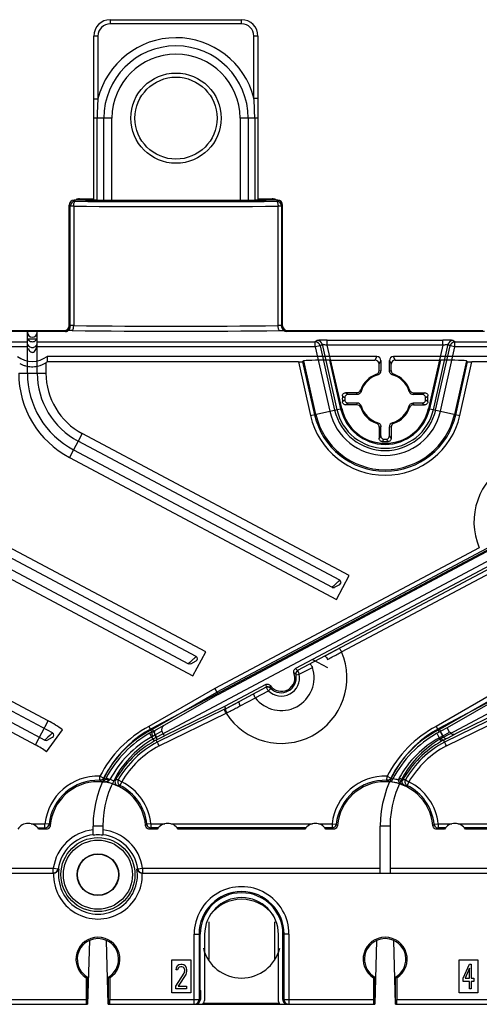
# Model space of a CAD drawing. Header units: millimetres. Extents: x 45 to 367, y 222 to 342.
# Tile 3 of 10: x 161 to 217, y 222 to 342. Entities that reach past the tile are written whole.
import ezdxf

# ---------------------------------------------------------------- set-up
doc = ezdxf.new("R2010")
doc.units = ezdxf.units.MM
doc.header["$LTSCALE"] = 36.957878
doc.layers.get('0').update_dxf_attribs({"linetype": 'CONTINUOUS'})

msp = doc.modelspace()

# ---------------------------------------------------------------- linework, layer by layer
at = {"color": 7}
for p, q in [((172.15, 341.75), (172.15, 341.25)), ((172.15, 341.75), (188.15, 341.75)), ((188.15, 341.25), (172.15, 341.25)), ((188.15, 341.25), (188.15, 341.75)), ((170.15, 319.75), (170.15, 339.75)), ((170.65, 339.75), (170.15, 339.75)), ((170.65, 339.75), (170.65, 332.12)), ((189.65, 332.19), (189.65, 339.75)), ((190.15, 339.75), (189.65, 339.75)), ((190.15, 339.75), (190.15, 319.76)), ((170.15, 332.12), (170.65, 332.12)), ((189.65, 332.19), (190.15, 332.19)), ((172.36, 329.75), (170.15, 329.75)), ((170.54, 319.75), (170.55, 329.75)), ((171.36, 319.75), (171.36, 329.75)), ((172.36, 319.75), (172.36, 329.75)), ((187.96, 329.75), (187.96, 319.75)), ((190.15, 329.75), (187.96, 329.75)), ((188.96, 329.75), (188.96, 319.75)), ((189.75, 329.75), (189.76, 319.75)), ((167.88, 319.62), (167.75, 319.75)), ((170.36, 319.75), (167.75, 319.75)), ((168.25, 319.75), (168.4, 319.91)), ((168.4, 319.91), (169.14, 319.91)), ((169.14, 319.91), (169.72, 319.91)), ((169.17, 319.73), (169.15, 319.75)), ((169.72, 319.91), (170.09, 319.91)), ((174.55, 319.72), (169.77, 319.72)), ((170.54, 319.75), (170.36, 319.75)), ((170.54, 319.75), (189.76, 319.75)), ((190.52, 319.72), (185.75, 319.72)), ((192.55, 319.75), (189.82, 319.75)), ((190.21, 319.91), (190.58, 319.91)), ((190.58, 319.91), (191.16, 319.91)), ((191.12, 319.73), (191.15, 319.75)), ((191.16, 319.91), (191.9, 319.91)), ((191.9, 319.91), (192.05, 319.75)), ((192.55, 319.75), (192.42, 319.62)), ((167.15, 304.45), (167.15, 319.15)), ((167.15, 319.15), (167.28, 319.02)), ((167.28, 304.49), (167.28, 319.02)), ((167.69, 319.02), (167.28, 319.02)), ((167.69, 319.02), (167.69, 304.45)), ((192.6, 304.45), (192.6, 319.02)), ((193.02, 319.02), (192.6, 319.02)), ((193.02, 319.02), (193.15, 319.15)), ((193.02, 319.02), (193.02, 304.49)), ((193.15, 304.45), (193.15, 319.15)), ((162.05, 303.75), (158.55, 303.75)), ((158.75, 303.85), (166.55, 303.85)), ((162.05, 298.68), (162.05, 303.76)), ((163.25, 303.76), (162.05, 303.76)), ((163.25, 298.68), (163.25, 303.76)), ((166.75, 303.75), (163.25, 303.75)), ((166.55, 303.85), (166.75, 303.75)), ((167, 303.86), (167, 303.86)), ((167.05, 303.86), (167, 303.86)), ((167.15, 304.45), (167.28, 304.38)), ((167.28, 304.49), (167.28, 304.38)), ((193.02, 304.38), (193.02, 304.49)), ((193.02, 304.38), (193.15, 304.45)), ((193.55, 303.75), (193.75, 303.85)), ((217.75, 303.75), (193.55, 303.75)), ((193.75, 303.85), (217.55, 303.85)), ((128.25, 302.47), (162.05, 302.47)), ((162.09, 302.87), (163.2, 302.87)), ((163.25, 302.47), (197.14, 302.47)), ((197.38, 302.66), (197.14, 302.47)), ((197.14, 301.87), (197.14, 302.47)), ((198.6, 302.1), (198.6, 302.7)), ((198.6, 302.7), (212.69, 302.7)), ((212.69, 302.1), (212.69, 302.7)), ((214.16, 302.47), (213.91, 302.66)), ((214.16, 301.87), (214.16, 302.47)), ((214.16, 302.47), (248.05, 302.47)), ((162.05, 301.87), (128.25, 301.87)), ((162.57, 301.81), (162.65, 301.81)), ((162.65, 301.81), (162.72, 301.81)), ((197.14, 301.87), (163.25, 301.87)), ((197.72, 302), (197.14, 301.87)), ((197.14, 301.87), (198.91, 294.03)), ((197.72, 302), (197.97, 302.19)), ((197.72, 302), (199.49, 294.16)), ((197.97, 302.19), (199.77, 294.22)), ((200.35, 294.35), (198.6, 302.1)), ((212.69, 302.1), (198.6, 302.1)), ((212.69, 302.1), (210.95, 294.35)), ((211.53, 294.22), (213.33, 302.19)), ((211.8, 294.16), (213.57, 302)), ((212.39, 294.03), (214.16, 301.87)), ((213.33, 302.19), (213.57, 302)), ((214.16, 301.87), (213.57, 302)), ((248.05, 301.87), (214.16, 301.87)), ((164.45, 300.7), (164.45, 300.04)), ((204.63, 300.7), (164.45, 300.7)), ((195.09, 300.04), (164.45, 300.04)), ((195.09, 300.04), (196.56, 293.5)), ((195.74, 300.16), (195.59, 300.05)), ((195.59, 300.05), (197.05, 293.61)), ((197.21, 293.65), (195.74, 300.16)), ((200.23, 294.33), (198.89, 300.26)), ((198.89, 300.26), (204.41, 300.26)), ((204.63, 300.7), (204.41, 300.26)), ((204.91, 299.76), (205.13, 300.2)), ((205.13, 300.2), (205.13, 298.96)), ((206.17, 298.96), (206.17, 300.2)), ((206.17, 300.2), (206.38, 299.76)), ((206.88, 300.26), (206.67, 300.7)), ((246.85, 300.7), (206.67, 300.7)), ((206.88, 300.26), (212.41, 300.26)), ((212.41, 300.26), (211.07, 294.33)), ((215.56, 300.16), (214.09, 293.65)), ((214.25, 293.61), (215.7, 300.05)), ((214.73, 293.5), (216.21, 300.04)), ((215.56, 300.16), (215.7, 300.05)), ((246.85, 300.04), (216.21, 300.04)), ((164.31, 299.94), (164.31, 298.68)), ((204.91, 299), (204.91, 299.76)), ((204.91, 299), (205.13, 298.96)), ((206.17, 298.96), (206.38, 299)), ((206.38, 299), (206.38, 299.76)), ((160.99, 298.68), (162.05, 298.68)), ((162.05, 298.68), (163.25, 298.68)), ((163.25, 298.68), (164.31, 298.68)), ((204.58, 298.53), (204.77, 298.48)), ((206.52, 298.47), (206.72, 298.54)), ((202.72, 296.42), (202.66, 296.62)), ((208.63, 296.62), (208.58, 296.42)), ((201.12, 296.07), (200.83, 296.29)), ((202.19, 296.29), (200.83, 296.29)), ((202.24, 296.07), (201.12, 296.07)), ((202.24, 296.08), (202.19, 296.28)), ((209.1, 296.29), (209.06, 296.07)), ((210.18, 296.07), (209.06, 296.07)), ((209.1, 296.29), (210.46, 296.29)), ((210.46, 296.29), (210.18, 296.07)), ((196.56, 293.5), (198.91, 294.03)), ((198.91, 294.03), (200.35, 294.35)), ((200.83, 294.81), (201.12, 295.03)), ((202.19, 294.81), (200.83, 294.81)), ((202.24, 295.03), (201.12, 295.03)), ((202.19, 294.81), (202.24, 295.03)), ((202.67, 294.48), (202.72, 294.67)), ((208.57, 294.68), (208.64, 294.48)), ((210.18, 295.03), (209.06, 295.03)), ((209.06, 295.02), (209.1, 294.82)), ((209.1, 294.81), (210.46, 294.81)), ((210.18, 295.03), (210.46, 294.81)), ((210.95, 294.35), (212.39, 294.03)), ((212.39, 294.03), (214.73, 293.5)), ((204.77, 292.62), (204.58, 292.56)), ((204.91, 292.1), (204.91, 290.74)), ((205.12, 292.14), (204.92, 292.1)), ((205.13, 291.02), (205.13, 292.14)), ((206.17, 291.02), (206.17, 292.14)), ((206.38, 292.1), (206.17, 292.14)), ((206.38, 292.1), (206.38, 290.74)), ((206.72, 292.57), (206.52, 292.62)), ((164.58, 256.31), (98.73, 291.32)), ((183.78, 264.71), (133.73, 291.32)), ((168.73, 291.32), (168.23, 290.38)), ((201.28, 274.02), (168.73, 291.32)), ((205.13, 291.02), (204.91, 290.74)), ((206.38, 290.74), (206.17, 291.02)), ((97.67, 289.32), (164.19, 253.96)), ((165.11, 254.83), (98.23, 290.38)), ((132.67, 289.32), (181.69, 263.26)), ((182.61, 264.13), (133.23, 290.38)), ((167.67, 289.32), (167.17, 288.39)), ((168.23, 290.38), (167.67, 289.32)), ((167.67, 289.32), (199.19, 272.57)), ((200.11, 273.44), (168.23, 290.38)), ((243.06, 290.38), (177.21, 255.37)), ((177.77, 254.31), (243.62, 289.32)), ((278.06, 290.38), (212.21, 255.37)), ((212.77, 254.31), (278.62, 289.32)), ((97.17, 288.39), (163.02, 253.37)), ((132.17, 288.39), (182.22, 261.78)), ((167.17, 288.39), (199.72, 271.08)), ((235.37, 284.27), (194.72, 262.66)), ((235.52, 283.99), (194.97, 262.42)), ((200.34, 264.71), (235.77, 283.55)), ((222.49, 279.68), (185.13, 259.81)), ((185.29, 259.52), (222.74, 279.44)), ((217.12, 277.39), (184.89, 260.25)), ((199.72, 271.08), (201.28, 274.02)), ((199.47, 272.57), (200.11, 272.91)), ((199.77, 273.12), (199.56, 272.92)), ((182.22, 261.78), (183.78, 264.71)), ((200.05, 265.13), (198.29, 264.18)), ((181.97, 263.26), (182.61, 263.6)), ((182.27, 263.81), (182.06, 263.61)), ((195.18, 261.97), (196.79, 262.81)), ((196.79, 263.79), (198.64, 262.81)), ((194.97, 262.42), (194.72, 262.66)), ((194.77, 261.97), (194.77, 261.97)), ((194.79, 261.89), (195.18, 261.97)), ((194.97, 262.42), (194.88, 262.35)), ((191.1, 260.73), (186.07, 258.06)), ((191.1, 260.73), (191.16, 260.39)), ((191.25, 260.43), (191.16, 260.39)), ((184.89, 260.25), (176.86, 255.61)), ((177.1, 255.18), (185.13, 259.81)), ((185.29, 259.52), (178.69, 255.72)), ((184.89, 260.25), (185.13, 259.81)), ((185.13, 259.81), (185.29, 259.52)), ((191.16, 260.39), (186.22, 257.77)), ((189.82, 259.1), (191.42, 259.96)), ((191.7, 260.25), (191.42, 259.96)), ((191.64, 260.31), (191.64, 260.31)), ((219.89, 260.25), (211.86, 255.61)), ((212.1, 255.18), (220.13, 259.81)), ((220.29, 259.52), (213.22, 255.45)), ((186.07, 258.06), (178.74, 254.48)), ((186.07, 258.06), (186.22, 257.77)), ((187.84, 258.63), (186.22, 257.77)), ((187.98, 258.11), (189.83, 259.1)), ((221.07, 258.06), (214.22, 254.71)), ((186.09, 257.71), (177.88, 253.7)), ((178.11, 253.26), (186.26, 257.23)), ((186.22, 257.77), (186.09, 257.71)), ((221.09, 257.71), (212.88, 253.7)), ((213.11, 253.26), (221.26, 257.23)), ((163.02, 253.37), (164.58, 256.31)), ((176.86, 255.61), (177.1, 255.18)), ((178.69, 255.72), (177.73, 255.21)), ((211.86, 255.61), (212.1, 255.18)), ((164.38, 252.52), (166.34, 255.21)), ((164.77, 254.51), (164.56, 254.31)), ((176.95, 254.78), (177.19, 254.34)), ((177.23, 254.93), (177.1, 255.18)), ((177.21, 255.37), (177.77, 254.31)), ((178.45, 255.02), (177.58, 254.57)), ((177.58, 254.57), (177.87, 254.02)), ((177.87, 254.02), (178.74, 254.48)), ((178.74, 254.48), (178.45, 255.02)), ((211.96, 254.78), (212.25, 254.24)), ((212.23, 254.92), (212.1, 255.18)), ((212.21, 255.37), (212.77, 254.31)), ((213.22, 255.45), (212.36, 254.99)), ((212.36, 254.99), (212.65, 254.44)), ((212.65, 254.44), (213.51, 254.9)), ((213.51, 254.9), (213.22, 255.45)), ((213.26, 254.2), (214.22, 254.71)), ((164.47, 253.96), (165.11, 254.3)), ((177.19, 254.34), (177.48, 253.81)), ((177.88, 253.7), (177.75, 253.95)), ((212.5, 253.8), (212.25, 254.24)), ((212.88, 253.7), (212.75, 253.95)), ((170.86, 249.04), (170.88, 249.54)), ((171.33, 249.31), (170.88, 249.54)), ((171.66, 249.36), (172.1, 249.13)), ((173.12, 249.11), (172.78, 249.1)), ((173.12, 249.11), (173.55, 248.86)), ((173.55, 248.86), (173.32, 248.41)), ((205.86, 249.04), (205.88, 249.54)), ((205.88, 249.54), (206.33, 249.31)), ((207.74, 248.97), (207.26, 249.09)), ((207.36, 249.35), (207.79, 249.1)), ((208.12, 249.11), (207.79, 249.1)), ((208.01, 248.4), (208.32, 248.41)), ((208.12, 249.11), (208.55, 248.86)), ((208.55, 248.86), (208.32, 248.41)), ((162.52, 243.75), (164.19, 243.75)), ((164.19, 243.25), (164.19, 243.75)), ((164.69, 243.7), (164.19, 243.75)), ((164.84, 243.55), (164.69, 243.7)), ((177.11, 243.75), (176.61, 243.7)), ((177.11, 243.75), (178.78, 243.75)), ((177.11, 243.75), (177.11, 243.25)), ((179.52, 243.75), (196.78, 243.75)), ((197.52, 243.75), (199.19, 243.75)), ((199.19, 243.75), (199.69, 243.7)), ((199.19, 243.75), (199.19, 243.25)), ((199.84, 243.55), (199.69, 243.7)), ((211.61, 243.7), (212.11, 243.75)), ((212.11, 243.75), (213.78, 243.75)), ((212.11, 243.75), (212.11, 243.25)), ((214.52, 243.75), (231.78, 243.75)), ((163.31, 243.25), (164.19, 243.25)), ((164.34, 243.09), (163.42, 243.09)), ((164.19, 243.25), (164.34, 243.09)), ((170.05, 242.42), (170.05, 243.45)), ((171.25, 243.45), (170.05, 243.45)), ((171.25, 243.45), (171.25, 242.42)), ((176.96, 243.09), (177.11, 243.25)), ((177.87, 243.09), (176.96, 243.09)), ((177.99, 243.25), (177.11, 243.25)), ((195.99, 243.25), (180.31, 243.25)), ((195.87, 243.09), (180.42, 243.09)), ((199.19, 243.25), (198.31, 243.25)), ((199.34, 243.09), (198.42, 243.09)), ((199.19, 243.25), (199.34, 243.09)), ((206.25, 243.45), (205.05, 243.45)), ((205.05, 237.76), (205.05, 243.45)), ((206.25, 243.45), (206.25, 237.76)), ((211.96, 243.09), (212.11, 243.25)), ((212.87, 243.09), (211.96, 243.09)), ((212.99, 243.25), (212.11, 243.25)), ((230.99, 243.25), (215.31, 243.25)), ((230.87, 243.09), (215.42, 243.09)), ((141.1, 238.35), (165.21, 238.35)), ((141.71, 237.75), (165.27, 237.75)), ((165.21, 238.35), (165.8, 238.26)), ((165.21, 237.75), (165.21, 238.35)), ((165.89, 238.26), (165.8, 238.26)), ((175.49, 238.26), (175.41, 238.26)), ((175.49, 238.26), (176.09, 238.35)), ((176.02, 237.75), (235.27, 237.75)), ((176.09, 238.35), (205.05, 238.35)), ((176.09, 238.35), (176.09, 237.75)), ((206.25, 238.35), (235.21, 238.35)), ((184.15, 231.79), (184.15, 227.19)), ((192.15, 231.79), (192.15, 227.19)), ((169.6, 229.54), (169.39, 221.75)), ((171.91, 221.75), (171.69, 229.54)), ((182.37, 230.3), (183.11, 230.3)), ((182.37, 221.75), (182.37, 230.3)), ((182.97, 230.3), (182.97, 222.35)), ((183.11, 223.49), (183.11, 230.3)), ((183.65, 230.25), (183.65, 222.23)), ((192.65, 222.1), (192.65, 230.25)), ((193.93, 230.3), (193.19, 230.3)), ((193.19, 223.49), (193.19, 230.3)), ((193.33, 222.35), (193.33, 230.3)), ((193.93, 230.3), (193.93, 221.75)), ((204.6, 229.54), (204.39, 221.75)), ((206.91, 221.75), (206.69, 229.54)), ((179.65, 227.15), (181.95, 227.15)), ((179.65, 223.15), (179.65, 227.15)), ((181.95, 227.15), (181.95, 223.15)), ((214.65, 227.15), (216.95, 227.15)), ((214.65, 223.15), (214.65, 227.15)), ((216.95, 227.15), (216.95, 223.15)), ((180.18, 225.95), (180.22, 226.2)), ((180.36, 225.95), (180.18, 225.95)), ((180.22, 226.2), (180.36, 226.46)), ((180.36, 226.46), (180.51, 226.59)), ((180.44, 226.14), (180.36, 225.95)), ((180.54, 226.27), (180.44, 226.14)), ((180.51, 226.59), (180.76, 226.65)), ((180.73, 226.33), (180.54, 226.27)), ((180.87, 226.33), (180.73, 226.33)), ((180.76, 226.65), (180.91, 226.65)), ((181.05, 226.27), (180.87, 226.33)), ((180.91, 226.65), (181.12, 226.59)), ((181.16, 226.14), (181.05, 226.27)), ((181.12, 226.59), (181.27, 226.46)), ((181.23, 225.95), (181.16, 226.14)), ((181.16, 225.56), (181.23, 225.82)), ((181.23, 225.82), (181.23, 225.95)), ((181.27, 226.46), (181.41, 226.2)), ((181.41, 226.2), (181.45, 225.95)), ((181.45, 225.82), (181.41, 225.56)), ((181.45, 225.95), (181.45, 225.82)), ((215.15, 224.93), (215.93, 226.65)), ((215.93, 226.14), (215.38, 224.93)), ((215.93, 226.65), (216.12, 226.65)), ((215.93, 224.93), (215.93, 226.14)), ((216.12, 226.65), (216.12, 224.93)), ((169.21, 224.98), (169.21, 222.35)), ((169.38, 225.07), (169.38, 221.75)), ((171.92, 221.75), (171.92, 225.07)), ((172.08, 224.98), (172.08, 222.35)), ((180.15, 223.97), (181.16, 225.56)), ((181.34, 225.37), (180.44, 223.97)), ((181.41, 225.56), (181.34, 225.37)), ((204.21, 224.98), (204.21, 222.35)), ((204.38, 225.07), (204.38, 221.75)), ((206.92, 221.75), (206.92, 225.07)), ((207.08, 224.98), (207.08, 222.35)), ((215.15, 224.54), (215.15, 224.93)), ((215.93, 224.54), (215.15, 224.54)), ((215.38, 224.93), (215.93, 224.93)), ((215.93, 223.65), (215.93, 224.54)), ((216.12, 224.93), (216.45, 224.93)), ((216.45, 224.54), (216.12, 224.54)), ((216.12, 224.54), (216.12, 223.65)), ((216.45, 224.93), (216.45, 224.54)), ((180.15, 223.65), (180.15, 223.97)), ((181.45, 223.65), (180.15, 223.65)), ((180.44, 223.97), (181.45, 223.97)), ((181.45, 223.97), (181.45, 223.65)), ((183.11, 223.49), (183.13, 223.45)), ((183.13, 223.45), (183.13, 222.35)), ((193.19, 223.49), (193.17, 223.45)), ((193.17, 222.35), (193.17, 223.45)), ((216.12, 223.65), (215.93, 223.65)), ((158.17, 222.35), (169.21, 222.35)), ((172.08, 222.35), (183.13, 222.35)), ((181.95, 223.15), (179.65, 223.15)), ((193.17, 222.35), (204.21, 222.35)), ((207.08, 222.35), (218.13, 222.35)), ((216.95, 223.15), (214.65, 223.15)), ((158.25, 221.75), (169.39, 221.75)), ((171.91, 221.75), (204.39, 221.75)), ((192.77, 221.85), (183.45, 221.85)), ((184.15, 221.85), (184.15, 221.75)), ((192.15, 221.85), (192.15, 221.75)), ((206.91, 221.75), (239.39, 221.75))]:
    msp.add_line(p, q, dxfattribs=at)
for points in [[(171.55, 249.16), (171.46, 249.02), (171.32, 248.93), (171.08, 248.88)], [(171.65, 249.34), (171.6, 249.25), (171.56, 249.16)], [(208.02, 248.4), (207.8, 248.59), (207.74, 248.77), (207.74, 248.94)]]:
    msp.add_lwpolyline(points, dxfattribs=at)
for centre, radius in [((180.16, 329.75), 5.5), ((180.16, 329.75), 5), ((170.65, 237.55), 4.51), ((170.65, 237.55), 4.21), ((170.65, 237.55), 2.54), ((170.65, 237.55), 2.5)]:
    msp.add_circle(centre, radius, dxfattribs=at)
for centre, radius, start, end in [((172.15, 339.75), 2, 90, 180), ((172.15, 339.75), 1.5, 90, 180), ((188.15, 339.75), 2, 0, 90), ((188.15, 339.75), 1.5, 0, 90), ((180.16, 329.75), 9.8, 14.4274, 166.0037), ((180.16, 329.75), 8.8, 0, 180), ((180.16, 329.75), 7.8, 360, 180), ((200.36, 329.72), 29.81, 175.3765, 179.9373), ((159.92, 329.72), 29.83, 0.0685, 4.7633), ((167.88, 319.02), 0.6, 90.0036, 179.9964), ((180.15, 2506.6), 2187.02, 269.67855, 270.32145), ((191.9, 318.92), 0.984, 50.5146, 65.7753), ((192.42, 319.02), 0.6, 0.0034, 89.9966), ((180.15, 2573.17), 2254.19, 269.68338, 270.31662), ((162.65, 303.65), 0.6, 180, 360), ((180.15, 1430.5), 1126.71, 269.35704, 270.64296), ((180.15, 1398.65), 1094.26, 269.34774, 270.65226), ((197.14, 301.87), 0.6, 12.7621, 89.8925), ((197.38, 302.06), 0.601, 12.7739, 89.8801), ((213.91, 302.06), 0.601, 90.1199, 167.2261), ((214.16, 301.87), 0.6, 90.1075, 167.238), ((162.65, 302.44), 0.637, 276.5691, 286.2074), ((204.41, 299), 0.5, 289.6967, 359.998), ((204.63, 298.96), 0.5, 286.6339, 359.9965), ((172.65, 298.68), 11.66, 180, 242), ((172.65, 298.68), 10.6, 180, 242), ((172.65, 298.68), 9.4, 180, 242), ((172.65, 298.68), 8.34, 180, 242), ((205.65, 295.55), 3.17, 109.6997, 160.2998), ((205.65, 295.55), 3.06, 106.6391, 163.3618), ((205.65, 295.55), 3.06, 16.6391, 73.3618), ((205.65, 295.55), 3.17, 19.6997, 70.2998), ((209.06, 296.57), 0.5, 196.634, 269.9965), ((209.1, 296.79), 0.5, 199.6967, 269.998), ((205.65, 295.55), 5.22, 175.9992, 184.0008), ((205.65, 295.55), 4.93, 178.4912, 181.5088), ((205.65, 295.55), 4.93, 358.4911, 1.5088), ((205.65, 295.55), 5.22, 355.9992, 4.0008), ((205.65, 295.55), 6.91, 192.7076, 347.2924), ((205.65, 295.55), 6.31, 192.709, 347.291), ((205.65, 295.55), 6.03, 192.709, 347.291), ((205.65, 295.55), 5.56, 192.7084, 347.2916), ((205.65, 295.55), 5.43, 192.7075, 347.2925), ((202.19, 294.31), 0.5, 19.6967, 89.998), ((202.24, 294.53), 0.5, 16.6339, 89.9965), ((205.65, 295.55), 3.17, 199.6997, 250.2998), ((205.65, 295.55), 3.06, 196.6391, 253.3618), ((205.65, 295.55), 3.06, 286.6391, 343.3618), ((205.65, 295.55), 3.17, 289.6997, 340.2998), ((205.65, 295.55), 9.32, 192.7082, 347.2918), ((205.65, 295.55), 8.82, 192.709, 347.291), ((205.65, 295.55), 8.65, 192.709, 347.291), ((206.67, 292.14), 0.5, 106.634, 179.9965), ((206.88, 292.1), 0.5, 109.6967, 179.998), ((205.65, 295.55), 4.93, 268.4911, 271.5088), ((205.65, 295.55), 5.22, 265.9992, 274.0008), ((224.47, 280.55), 8, 32.7287, 203.2717), ((199.33, 272.83), 0.3, 242, 298), ((199.97, 273.17), 0.3, 298, 62), ((182.47, 263.87), 0.3, 298, 62), ((192.99, 261.55), 8, 212.6916, 23.2717), ((181.83, 263.53), 0.3, 242, 298), ((192.99, 261.55), 4, 217.6895, 18.3105), ((192.99, 261.55), 2.23, 225.2567, 10.7433), ((192.99, 261.55), 1.66, 214.4577, 21.5419), ((192.99, 261.55), 1.83, 225.2566, 10.7434), ((193.18, 260.25), 2.34, 47.3017, 54.6137), ((195.16, 262.07), 0.4, 117.9957, 193.4103), ((191.34, 260.04), 0.4, 42.5906, 118.0053), ((193.96, 260.66), 2.34, 181.3899, 188.6925), ((157.75, 243.45), 14.56, 53.8428, 62), ((183.55, 243.05), 14.23, 118.0349, 152.8669), ((218.55, 243.05), 14.23, 118.0349, 152.8669), ((164.97, 254.56), 0.3, 298, 62), ((183.55, 243.45), 13.5, 118, 180), ((183.55, 243.05), 13.73, 118, 152.8666), ((183.55, 243.05), 13.46, 119.3569, 152.0259), ((182.22, 245.41), 10.75, 117.6683, 119.3677), ((178.53, 252.1), 2.61, 117.2671, 120.7239), ((218.55, 243.45), 13.5, 118, 180), ((218.55, 243.05), 13.73, 118, 152.8666), ((218.55, 243.05), 13.45, 119.3073, 152.6592), ((216.1, 247.43), 8.43, 117.2698, 119.3555), ((157.75, 243.45), 11.24, 53.8428, 62), ((164.33, 254.22), 0.3, 242, 298), ((183.55, 243.45), 12.3, 118, 180), ((183.55, 243.05), 12.96, 119.3569, 152.026), ((183.55, 243.05), 12.35, 119.4237, 150.6405), ((183.55, 243.05), 12.07, 118, 149.8332), ((183.55, 243.05), 11.57, 118.0421, 149.8335), ((189.84, 231.88), 25.17, 118.7036, 119.4021), ((218.55, 243.45), 12.3, 118, 180), ((218.55, 243.05), 12.84, 119.3692, 150.6148), ((218.55, 243.05), 12.34, 119.3692, 150.6157), ((218.55, 243.05), 12.07, 118, 149.8332), ((218.55, 243.05), 11.57, 118.0421, 149.8335), ((214.35, 250.72), 4.1, 118.5497, 120.7556), ((220.73, 239.17), 16.8, 118.355, 119.3611), ((170.65, 243.05), 6.5, 87.9469, 173.7799), ((170.65, 243.05), 6, 87.9466, 173.7799), ((170.65, 243.05), 5.83, 4.9151, 175.0849), ((170.65, 243.05), 5.85, 66.187, 85.6849), ((181.29, 244.25), 10.9, 152.024, 153.204), ((175.57, 245.82), 4.79, 136.3196, 137.6031), ((170.65, 243.05), 6.25, 70.5701, 76.535), ((173.22, 248.86), 0.5, 150.6403, 170.275), ((173.51, 239.89), 8.52, 91.2272, 93.3461), ((173.55, 248.86), 0.5, 149.844, 239.8137), ((170.65, 243.05), 6, 6.2201, 63.4819), ((170.65, 243.05), 6.5, 6.2202, 63.482), ((205.65, 243.05), 6.5, 87.947, 173.7798), ((205.65, 243.05), 6, 87.9466, 173.7799), ((205.65, 243.05), 5.83, 4.9151, 175.0849), ((189.08, 226.35), 28.22, 52.9517, 53.5214), ((205.65, 243.05), 5.85, 66.187, 85.6849), ((142.6, 150.77), 117.36, 56.9736, 57.1083), ((214.38, 245.2), 8.76, 152.6588, 153.1603), ((205.65, 243.05), 6.25, 75.0847, 81.2345), ((208.23, 248.86), 1, 150.6134, 166.7204), ((208.23, 248.86), 0.502, 150.6406, 166.6848), ((208.55, 248.86), 0.5, 149.849, 243.4673), ((205.65, 243.05), 6, 6.2201, 63.4819), ((205.65, 243.05), 6.5, 6.2202, 63.482), ((162.15, 242.3), 1.5, 31.9047, 148.0953), ((164.19, 243.75), 0.5, 270.1393, 353.9326), ((177.11, 243.75), 0.5, 186.0563, 269.8607), ((179.15, 242.3), 1.5, 31.9047, 148.0953), ((197.15, 242.3), 1.5, 31.9047, 148.0953), ((199.19, 243.75), 0.5, 270.1393, 353.9326), ((214.15, 242.3), 1.5, 31.9047, 148.0953), ((170.65, 237.55), 5.5, 96.2647, 171.634), ((170.65, 237.55), 4.9, 96.9735, 171.634), ((170.65, 237.55), 4.9, 8.366, 83.0265), ((170.65, 237.55), 5.5, 8.366, 83.7353), ((165.21, 238.35), 0.6, 269.9533, 351.6317), ((170.65, 237.55), 5.41, 177.8818, 2.1182), ((170.65, 237.55), 4.81, 171.4981, 8.5019), ((176.02, 238.38), 0.621, 190.6401, 206.1334), ((176.03, 238.38), 0.634, 206.2085, 245.7024), ((176.09, 238.35), 0.6, 188.3684, 270.0467), ((188.15, 230.3), 5.78, 0, 180.0024), ((188.15, 230.3), 5.18, 0, 180), ((188.15, 230.3), 5.04, 0, 180), ((188.15, 230.25), 4.5, 0, 180), ((188.15, 229.75), 4.8, 36.9707, 143.0305), ((170.65, 227.25), 2.68, 302.2863, 237.7137), ((170.65, 227.25), 2.52, 114.5463, 239.7647), ((170.65, 227.25), 2.5, 65.2532, 114.7468), ((170.65, 227.25), 2.52, 300.2353, 65.4537), ((205.65, 227.25), 2.68, 302.2863, 237.7137), ((205.65, 227.25), 2.52, 114.5463, 239.7647), ((205.65, 227.25), 2.5, 65.2532, 114.7468), ((205.65, 227.25), 2.52, 300.2353, 65.4537), ((188.15, 229.75), 4.8, 194.0161, 345.9844), ((164.1, 234.27), 10.6, 298.8487, 299.8742), ((177.2, 234.27), 10.6, 240.1258, 241.1513), ((199.1, 234.27), 10.6, 298.8487, 299.8742), ((212.2, 234.27), 10.6, 240.1258, 241.1513), ((182.37, 222.35), 0.6, 269.9833, 0.0189), ((183.16, 222.23), 0.484, 270, 360), ((193, 222.1), 0.354, 180, 270), ((193.93, 222.35), 0.6, 179.9811, 270.0167)]:
    msp.add_arc(centre, radius, start, end, dxfattribs=at)
for centre, major_axis, ratio, start_param, end_param in [((167.75, 319.15), (-0.424, 0.424), 0.999695, 5.497939, 7.068431), ((169.77, 319.73), (0.6, 0), 0.017455, -3.124139, -1.570796), ((174.55, 319.71), (0.6, 0), 0.017455, 0, 1.570796), ((175.75, 319.7), (0.6, 0), 0.017455, 3.141593, 4.579869), ((180.15, 320.27), (33.9, 0), 0.017455, -1.703316, -1.438277), ((184.55, 319.7), (0.6, 0), 0.017455, -1.438277, 0), ((185.75, 319.71), (0.6, 0), 0.017455, 1.570796, 3.141593), ((190.52, 319.73), (0.6, 0), 0.017455, -1.570796, -0.017453), ((192.55, 319.15), (-0.424, -0.424), 0.999695, 8.639532, 10.210024), ((166.55, 304.45), (0.537, -0.268), 0.99981, -1.107103, 0.463541), ((193.75, 304.45), (0.537, 0.268), 0.99981, 2.678052, 4.248696), ((162.65, 303.1), (0, 3), 0.999391, 2.497246, 3.785939), ((162.65, 302.44), (0, 3), 0.999391, -2.554702, -2.497246), ((195.08, 300.05), (0.513, 0), 0.034063, -1.563105, -0.044669), ((198.91, 300.15), (3.18, 0), 0.034063, 1.578488, 3.096924), ((204.41, 299.76), (-0.224, -0.448), 0.999239, 2.034627, 3.604814), ((204.63, 300.2), (0.224, 0.448), 0.999239, -1.106966, 0.463221), ((206.67, 300.2), (-0.224, 0.448), 0.999239, -0.463221, 1.106966), ((206.88, 299.76), (-0.224, 0.448), 0.999239, -0.463221, 1.106966), ((212.38, 300.15), (3.18, 0), 0.034063, 0.044669, 1.563105), ((216.21, 300.05), (0.513, 0), 0.034063, -3.096924, -1.578488), ((178.94, 255.29), (0.495, 0.263), 0.891602, 1.609325, 3.141593), ((211.97, 254.76), (0.433, 0.25), 0.017434, 0.469326, 0.909452), ((214.01, 255.17), (-0.495, -0.263), 0.891602, 0, 1.532268), ((177.47, 253.83), (0.45, 0.22), 0.017434, -0.909452, -0.469326), ((169.22, 222.35), (0, 0.6), 0.008727, -4.712389, -3.141593), ((172.08, 222.35), (0, 0.6), 0.008727, -3.141593, -1.570796), ((182.53, 222.35), (0.6, 0), 0.999962, -1.570796, 0), ((193.77, 222.35), (-0.6, 0), 0.999962, 6.283185, 7.853982), ((204.22, 222.35), (0, 0.6), 0.008727, -4.712389, -3.141593), ((207.08, 222.35), (0, 0.6), 0.008727, -3.141593, -1.570796)]:
    msp.add_ellipse(centre, major_axis=major_axis, ratio=ratio, start_param=start_param, end_param=end_param, dxfattribs=at)
for points, knots in [([(167.69, 319.02), (167.69, 319.16), (167.71, 319.35), (167.79, 319.56), (167.85, 319.62), (167.88, 319.62)], [0, 0, 0, 0, 0.648579, 0.868685, 1, 1, 1, 1]), ([(192.42, 319.62), (192.45, 319.62), (192.51, 319.55), (192.58, 319.35), (192.6, 319.15), (192.6, 319.01)], [0, 0, 0, 0, 0.130854, 0.351113, 1, 1, 1, 1]), ([(166.75, 303.75), (166.8, 303.75), (166.9, 303.76), (166.98, 303.82), (167, 303.86)], [0, 0, 0, 0, 0.510417, 1, 1, 1, 1]), ([(167, 303.86), (167, 303.87), (167.03, 303.88), (167.07, 303.92), (167.13, 303.98), (167.18, 304.04), (167.2, 304.07)], [0, 0, 0, 0, 0.072018, 0.266182, 0.592754, 1, 1, 1, 1]), ([(167.5, 303.86), (167.46, 303.86), (167.31, 303.86), (167.16, 303.86), (167.05, 303.86)], [0, 0, 0, 0, 0.266821, 1, 1, 1, 1]), ([(167.2, 304.07), (167.24, 304.14), (167.27, 304.25), (167.28, 304.36), (167.28, 304.38)], [0, 0, 0, 0, 0.760706, 1, 1, 1, 1]), ([(167.69, 304.45), (167.64, 304.46), (167.54, 304.46), (167.41, 304.47), (167.33, 304.48), (167.29, 304.49), (167.28, 304.49), (167.28, 304.49)], [0, 0, 0, 0, 0.391377, 0.703779, 0.913444, 0.972805, 1, 1, 1, 1]), ([(167.5, 303.86), (167.53, 303.86), (167.59, 303.92), (167.67, 304.12), (167.69, 304.31), (167.69, 304.45)], [0, 0, 0, 0, 0.129648, 0.353876, 1, 1, 1, 1]), ([(193.02, 304.49), (193.02, 304.49), (193, 304.49), (192.97, 304.48), (192.88, 304.47), (192.76, 304.46), (192.66, 304.46), (192.6, 304.45)], [0, 0, 0, 0, 0.027181, 0.08653, 0.296184, 0.608593, 1, 1, 1, 1]), ([(192.79, 303.86), (192.76, 303.86), (192.7, 303.92), (192.63, 304.12), (192.61, 304.31), (192.6, 304.45)], [0, 0, 0, 0, 0.129889, 0.354383, 1, 1, 1, 1]), ([(192.79, 303.86), (192.84, 303.86), (193, 303.86), (193.17, 303.86), (193.29, 303.87)], [0, 0, 0, 0, 0.277778, 1, 1, 1, 1]), ([(193.02, 304.38), (193.01, 304.32), (193.04, 304.18), (193.11, 304.04), (193.19, 303.95), (193.24, 303.91), (193.27, 303.88), (193.29, 303.87), (193.29, 303.87)], [0, 0, 0, 0, 0.326805, 0.650398, 0.789994, 0.90062, 0.971764, 1, 1, 1, 1]), ([(193.55, 303.75), (193.5, 303.75), (193.4, 303.76), (193.32, 303.83), (193.29, 303.87)], [0, 0, 0, 0, 0.512617, 1, 1, 1, 1]), ([(198.6, 302.7), (198.45, 302.7), (198.24, 302.69), (197.96, 302.69), (197.78, 302.68), (197.62, 302.68), (197.51, 302.67), (197.43, 302.66), (197.39, 302.66), (197.38, 302.66)], [0, 0, 0, 0, 0.368558, 0.537173, 0.686981, 0.812563, 0.909023, 0.97212, 1, 1, 1, 1]), ([(213.91, 302.66), (213.9, 302.66), (213.86, 302.66), (213.79, 302.67), (213.67, 302.68), (213.52, 302.68), (213.34, 302.69), (213.06, 302.69), (212.84, 302.7), (212.69, 302.7)], [0, 0, 0, 0, 0.027901, 0.091021, 0.187491, 0.313081, 0.462886, 0.63148, 1, 1, 1, 1]), ([(162.08, 302.18), (162.09, 302.15), (162.14, 302.05), (162.23, 301.96), (162.3, 301.91)], [0, 0, 0, 0, 0.221757, 1, 1, 1, 1]), ([(162.28, 301.45), (162.33, 301.37), (162.43, 301.26), (162.63, 301.19), (162.83, 301.23), (163.01, 301.41), (163.09, 301.58), (163.13, 301.67)], [0, 0, 0, 0, 0.247704, 0.378222, 0.509584, 0.758746, 1, 1, 1, 1]), ([(162.3, 301.91), (162.32, 301.9), (162.4, 301.85), (162.5, 301.82), (162.57, 301.81)], [0, 0, 0, 0, 0.213489, 1, 1, 1, 1]), ([(162.83, 301.83), (162.92, 301.86), (163.09, 301.95), (163.18, 302.1), (163.21, 302.17)], [0, 0, 0, 0, 0.578068, 1, 1, 1, 1]), ([(197.97, 302.19), (197.97, 302.19), (198, 302.19), (198.03, 302.19), (198.1, 302.18), (198.21, 302.17), (198.39, 302.14), (198.53, 302.11), (198.6, 302.1)], [0, 0, 0, 0, 0.027809, 0.092338, 0.19146, 0.319569, 0.638357, 1, 1, 1, 1]), ([(212.69, 302.1), (212.77, 302.11), (212.91, 302.14), (213.08, 302.17), (213.2, 302.18), (213.26, 302.19), (213.3, 302.19), (213.32, 302.19), (213.33, 302.19)], [0, 0, 0, 0, 0.36093, 0.680456, 0.808616, 0.907373, 0.971982, 1, 1, 1, 1]), ([(161.11, 299.86), (161.23, 299.79), (161.46, 299.68), (161.81, 299.56), (162.17, 299.48), (162.54, 299.45), (162.9, 299.46), (163.26, 299.51), (163.62, 299.6), (163.97, 299.74), (164.2, 299.87), (164.31, 299.94)], [0, 0, 0, 0, 0.115324, 0.227278, 0.336771, 0.444406, 0.552075, 0.660266, 0.770736, 0.883724, 1, 1, 1, 1]), ([(206.52, 298.48), (206.46, 298.5), (206.32, 298.57), (206.2, 298.75), (206.17, 298.89), (206.17, 298.96)], [0, 0, 0, 0, 0.331267, 0.66415, 1, 1, 1, 1]), ([(206.38, 299), (206.39, 298.94), (206.41, 298.8), (206.54, 298.63), (206.65, 298.55), (206.72, 298.53)], [0, 0, 0, 0, 0.329898, 0.662783, 1, 1, 1, 1]), ([(202.19, 296.29), (202.26, 296.29), (202.4, 296.31), (202.56, 296.44), (202.64, 296.55), (202.66, 296.62)], [0, 0, 0, 0, 0.329898, 0.662783, 1, 1, 1, 1]), ([(202.72, 296.42), (202.69, 296.36), (202.63, 296.23), (202.45, 296.11), (202.31, 296.07), (202.24, 296.07)], [0, 0, 0, 0, 0.331267, 0.66415, 1, 1, 1, 1]), ([(200.44, 295.91), (200.44, 295.98), (200.48, 296.11), (200.63, 296.25), (200.77, 296.29), (200.83, 296.29)], [0, 0, 0, 0, 0.333868, 0.665844, 1, 1, 1, 1]), ([(200.44, 295.91), (200.47, 295.89), (200.53, 295.83), (200.63, 295.76), (200.69, 295.71), (200.72, 295.68)], [0, 0, 0, 0, 0.337264, 0.661216, 1, 1, 1, 1]), ([(200.72, 295.42), (200.69, 295.39), (200.63, 295.34), (200.53, 295.27), (200.47, 295.21), (200.44, 295.18)], [0, 0, 0, 0, 0.338784, 0.662736, 1, 1, 1, 1]), ([(201.12, 296.07), (201.05, 296.07), (200.91, 296.03), (200.76, 295.88), (200.72, 295.75), (200.72, 295.68)], [0, 0, 0, 0, 0.334216, 0.666152, 1, 1, 1, 1]), ([(200.72, 295.42), (200.72, 295.35), (200.76, 295.21), (200.91, 295.07), (201.05, 295.03), (201.12, 295.03)], [0, 0, 0, 0, 0.334131, 0.666066, 1, 1, 1, 1]), ([(210.58, 295.68), (210.58, 295.75), (210.54, 295.88), (210.38, 296.03), (210.25, 296.07), (210.18, 296.07)], [0, 0, 0, 0, 0.334131, 0.666067, 1, 1, 1, 1]), ([(210.18, 295.03), (210.25, 295.03), (210.38, 295.07), (210.54, 295.21), (210.58, 295.35), (210.58, 295.42)], [0, 0, 0, 0, 0.334213, 0.666154, 1, 1, 1, 1]), ([(210.46, 296.29), (210.53, 296.29), (210.66, 296.25), (210.81, 296.11), (210.86, 295.98), (210.86, 295.91)], [0, 0, 0, 0, 0.334449, 0.666406, 1, 1, 1, 1]), ([(210.58, 295.68), (210.61, 295.71), (210.67, 295.76), (210.77, 295.83), (210.83, 295.89), (210.86, 295.91)], [0, 0, 0, 0, 0.338784, 0.662736, 1, 1, 1, 1]), ([(210.86, 295.18), (210.83, 295.21), (210.77, 295.27), (210.67, 295.34), (210.61, 295.39), (210.58, 295.42)], [0, 0, 0, 0, 0.337264, 0.661216, 1, 1, 1, 1]), ([(200.83, 294.81), (200.77, 294.81), (200.63, 294.85), (200.48, 294.99), (200.44, 295.12), (200.44, 295.18)], [0, 0, 0, 0, 0.33445, 0.666406, 1, 1, 1, 1]), ([(208.58, 294.67), (208.6, 294.74), (208.66, 294.87), (208.85, 294.99), (208.99, 295.03), (209.06, 295.03)], [0, 0, 0, 0, 0.331267, 0.66415, 1, 1, 1, 1]), ([(209.1, 294.81), (209.03, 294.81), (208.9, 294.79), (208.73, 294.66), (208.65, 294.55), (208.63, 294.48)], [0, 0, 0, 0, 0.329898, 0.662783, 1, 1, 1, 1]), ([(210.86, 295.18), (210.86, 295.12), (210.81, 294.99), (210.66, 294.85), (210.53, 294.81), (210.46, 294.81)], [0, 0, 0, 0, 0.333868, 0.665843, 1, 1, 1, 1]), ([(204.91, 292.1), (204.91, 292.16), (204.89, 292.3), (204.76, 292.46), (204.64, 292.54), (204.58, 292.57)], [0, 0, 0, 0, 0.329905, 0.662794, 1, 1, 1, 1]), ([(204.77, 292.62), (204.84, 292.6), (204.97, 292.53), (205.09, 292.35), (205.13, 292.21), (205.13, 292.14)], [0, 0, 0, 0, 0.331256, 0.664142, 1, 1, 1, 1]), ([(205.28, 290.34), (205.22, 290.34), (205.09, 290.38), (204.95, 290.54), (204.91, 290.67), (204.91, 290.74)], [0, 0, 0, 0, 0.333868, 0.665843, 1, 1, 1, 1]), ([(205.13, 291.02), (205.13, 290.95), (205.16, 290.81), (205.31, 290.66), (205.45, 290.62), (205.52, 290.62)], [0, 0, 0, 0, 0.334213, 0.666154, 1, 1, 1, 1]), ([(205.28, 290.34), (205.31, 290.37), (205.37, 290.43), (205.44, 290.53), (205.49, 290.59), (205.52, 290.62)], [0, 0, 0, 0, 0.337264, 0.661216, 1, 1, 1, 1]), ([(205.78, 290.62), (205.85, 290.62), (205.98, 290.66), (206.13, 290.81), (206.17, 290.95), (206.17, 291.02)], [0, 0, 0, 0, 0.334131, 0.666067, 1, 1, 1, 1]), ([(205.78, 290.62), (205.81, 290.59), (205.86, 290.53), (205.93, 290.43), (205.98, 290.37), (206.01, 290.34)], [0, 0, 0, 0, 0.338784, 0.662736, 1, 1, 1, 1]), ([(206.38, 290.74), (206.38, 290.67), (206.35, 290.54), (206.21, 290.38), (206.08, 290.34), (206.01, 290.34)], [0, 0, 0, 0, 0.334449, 0.666406, 1, 1, 1, 1]), ([(199.23, 272.61), (199.22, 272.6), (199.21, 272.58), (199.19, 272.57), (199.19, 272.57), (199.19, 272.57)], [0, 0, 0, 0, 0.741109, 0.932861, 1, 1, 1, 1]), ([(199.56, 272.92), (199.53, 272.89), (199.42, 272.79), (199.31, 272.68), (199.23, 272.61)], [0, 0, 0, 0, 0.304993, 1, 1, 1, 1]), ([(200.11, 273.44), (200.1, 273.44), (200.1, 273.42), (200.08, 273.41), (200.05, 273.38), (200.01, 273.34), (199.96, 273.29), (199.88, 273.22), (199.81, 273.16), (199.77, 273.12)], [0, 0, 0, 0, 0.019245, 0.074832, 0.165036, 0.287002, 0.436191, 0.607924, 1, 1, 1, 1]), ([(182.61, 264.13), (182.6, 264.13), (182.6, 264.12), (182.58, 264.11), (182.55, 264.07), (182.51, 264.04), (182.46, 263.99), (182.38, 263.91), (182.31, 263.85), (182.27, 263.81)], [0, 0, 0, 0, 0.019245, 0.074832, 0.165036, 0.287002, 0.436191, 0.607924, 1, 1, 1, 1]), ([(198.29, 264.18), (198.32, 264.2), (198.42, 264.12), (198.52, 263.99), (198.6, 263.86), (198.64, 263.79)], [0, 0, 0, 0, 0.173569, 0.529986, 1, 1, 1, 1]), ([(198.64, 263.79), (198.82, 263.89), (199.2, 264.09), (199.77, 264.39), (200.15, 264.6), (200.34, 264.71)], [0, 0, 0, 0, 0.326908, 0.657343, 1, 1, 1, 1]), ([(200.05, 265.13), (200.07, 265.14), (200.14, 265.03), (200.23, 264.92), (200.3, 264.78), (200.34, 264.71)], [0, 0, 0, 0, 0.156472, 0.518162, 1, 1, 1, 1]), ([(181.73, 263.31), (181.72, 263.3), (181.71, 263.28), (181.69, 263.27), (181.69, 263.26), (181.69, 263.26)], [0, 0, 0, 0, 0.741109, 0.932861, 1, 1, 1, 1]), ([(182.06, 263.61), (182.03, 263.58), (181.92, 263.48), (181.81, 263.38), (181.73, 263.31)], [0, 0, 0, 0, 0.304993, 1, 1, 1, 1]), ([(196.49, 263.23), (196.52, 263.24), (196.59, 263.12), (196.67, 263.02), (196.75, 262.88), (196.79, 262.81)], [0, 0, 0, 0, 0.15442, 0.528725, 1, 1, 1, 1]), ([(194.54, 262.16), (194.51, 262.22), (194.5, 262.35), (194.56, 262.54), (194.66, 262.63), (194.72, 262.66)], [0, 0, 0, 0, 0.334124, 0.666205, 1, 1, 1, 1]), ([(194.77, 261.97), (194.77, 261.97), (194.77, 261.97), (194.78, 261.97), (194.78, 261.96), (194.78, 261.94), (194.79, 261.92), (194.79, 261.9), (194.79, 261.89)], [0, 0, 0, 0, 0.018717, 0.074796, 0.166303, 0.289931, 0.614432, 1, 1, 1, 1]), ([(194.97, 262.42), (194.99, 262.43), (194.99, 262.34), (195.05, 262.28), (195.11, 262.13), (195.16, 262.03), (195.18, 261.97)], [0, 0, 0, 0, 0.081466, 0.294304, 0.607409, 1, 1, 1, 1]), ([(191.1, 260.73), (191.16, 260.76), (191.29, 260.8), (191.48, 260.75), (191.58, 260.66), (191.62, 260.61)], [0, 0, 0, 0, 0.334061, 0.666147, 1, 1, 1, 1]), ([(191.16, 260.39), (191.18, 260.4), (191.23, 260.42), (191.3, 260.44), (191.39, 260.44), (191.47, 260.42), (191.56, 260.38), (191.62, 260.34), (191.64, 260.31)], [0, 0, 0, 0, 0.121801, 0.290188, 0.44612, 0.602049, 0.770426, 1, 1, 1, 1]), ([(189.82, 259.1), (189.8, 259.14), (189.76, 259.22), (189.71, 259.33), (189.67, 259.43), (189.65, 259.5), (189.62, 259.57), (189.64, 259.58)], [0, 0, 0, 0, 0.256146, 0.49387, 0.697119, 0.855493, 1, 1, 1, 1]), ([(191.42, 259.96), (191.38, 260.02), (191.33, 260.12), (191.23, 260.25), (191.21, 260.33), (191.15, 260.38), (191.16, 260.39)], [0, 0, 0, 0, 0.394906, 0.708241, 0.919782, 1, 1, 1, 1]), ([(191.7, 260.25), (191.69, 260.25), (191.68, 260.27), (191.66, 260.28), (191.65, 260.29), (191.64, 260.3), (191.64, 260.3), (191.64, 260.31), (191.64, 260.31)], [0, 0, 0, 0, 0.350739, 0.656033, 0.801642, 0.91038, 0.977506, 1, 1, 1, 1]), ([(186.34, 257.26), (186.52, 257.36), (186.89, 257.54), (187.43, 257.83), (187.79, 258.02), (187.97, 258.12)], [0, 0, 0, 0, 0.333265, 0.666594, 1, 1, 1, 1]), ([(187.84, 258.63), (187.81, 258.61), (187.82, 258.49), (187.87, 258.33), (187.93, 258.19), (187.97, 258.12)], [0, 0, 0, 0, 0.170876, 0.528857, 1, 1, 1, 1]), ([(186.26, 257.23), (186.22, 257.3), (186.15, 257.44), (186.12, 257.58), (186.07, 257.7), (186.09, 257.71)], [0, 0, 0, 0, 0.48351, 0.847137, 1, 1, 1, 1]), ([(186.22, 257.77), (186.2, 257.76), (186.2, 257.7), (186.2, 257.6), (186.26, 257.44), (186.31, 257.32), (186.34, 257.26)], [0, 0, 0, 0, 0.08609, 0.296787, 0.61204, 1, 1, 1, 1]), ([(186.26, 257.23), (186.27, 257.23), (186.29, 257.24), (186.31, 257.25), (186.33, 257.26), (186.34, 257.26)], [0, 0, 0, 0, 0.334199, 0.66577, 1, 1, 1, 1]), ([(165.11, 254.83), (165.1, 254.83), (165.1, 254.81), (165.08, 254.8), (165.05, 254.77), (165.01, 254.73), (164.96, 254.68), (164.88, 254.61), (164.81, 254.55), (164.77, 254.51)], [0, 0, 0, 0, 0.019245, 0.074832, 0.165036, 0.287002, 0.436191, 0.607924, 1, 1, 1, 1]), ([(177.23, 254.93), (177.2, 254.91), (177.19, 254.79), (177.23, 254.63), (177.29, 254.49), (177.33, 254.42)], [0, 0, 0, 0, 0.193717, 0.543783, 1, 1, 1, 1]), ([(177.23, 254.93), (177.29, 254.97), (177.41, 255.04), (177.58, 255.13), (177.68, 255.18), (177.73, 255.21)], [0, 0, 0, 0, 0.38617, 0.732808, 1, 1, 1, 1]), ([(177.33, 254.42), (177.36, 254.44), (177.44, 254.48), (177.52, 254.53), (177.58, 254.57)], [0, 0, 0, 0, 0.308367, 1, 1, 1, 1]), ([(177.73, 255.21), (177.63, 255.15), (177.51, 254.98), (177.52, 254.74), (177.55, 254.62), (177.58, 254.57)], [0, 0, 0, 0, 0.477236, 0.742934, 1, 1, 1, 1]), ([(212.65, 254.44), (212.63, 254.44), (212.55, 254.39), (212.46, 254.35), (212.39, 254.32)], [0, 0, 0, 0, 0.182144, 1, 1, 1, 1]), ([(212.65, 254.44), (212.68, 254.39), (212.75, 254.29), (212.95, 254.15), (213.16, 254.15), (213.26, 254.2)], [0, 0, 0, 0, 0.257067, 0.522764, 1, 1, 1, 1]), ([(164.23, 254), (164.22, 253.99), (164.21, 253.97), (164.19, 253.96), (164.19, 253.96), (164.19, 253.96)], [0, 0, 0, 0, 0.741109, 0.932861, 1, 1, 1, 1]), ([(164.56, 254.31), (164.53, 254.28), (164.42, 254.18), (164.31, 254.07), (164.23, 254)], [0, 0, 0, 0, 0.304993, 1, 1, 1, 1]), ([(178.11, 253.26), (178.07, 253.33), (178.01, 253.46), (177.93, 253.61), (177.89, 253.68), (177.88, 253.7)], [0, 0, 0, 0, 0.495061, 0.8603, 1, 1, 1, 1]), ([(212.75, 253.95), (212.72, 253.93), (212.62, 253.99), (212.51, 254.12), (212.42, 254.24), (212.39, 254.32)], [0, 0, 0, 0, 0.192279, 0.54184, 1, 1, 1, 1]), ([(212.75, 253.95), (212.82, 253.98), (212.94, 254.04), (213.11, 254.13), (213.22, 254.18), (213.26, 254.2)], [0, 0, 0, 0, 0.380089, 0.742846, 1, 1, 1, 1]), ([(213.11, 253.26), (213.07, 253.33), (213.01, 253.46), (212.93, 253.61), (212.89, 253.68), (212.88, 253.7)], [0, 0, 0, 0, 0.495061, 0.8603, 1, 1, 1, 1]), ([(171.33, 249.31), (171.3, 249.25), (171.22, 249.15), (171.05, 249.06), (170.92, 249.04), (170.86, 249.05)], [0, 0, 0, 0, 0.335184, 0.668182, 1, 1, 1, 1]), ([(170.86, 249.05), (170.89, 249.03), (170.94, 248.99), (171.01, 248.93), (171.06, 248.9), (171.09, 248.88)], [0, 0, 0, 0, 0.333426, 0.666224, 1, 1, 1, 1]), ([(171.55, 249.16), (171.53, 249.11), (171.47, 249.02), (171.34, 248.93), (171.21, 248.88), (171.13, 248.88), (171.09, 248.88)], [0, 0, 0, 0, 0.288007, 0.55684, 0.793816, 1, 1, 1, 1]), ([(171.09, 248.88), (171.14, 248.88), (171.25, 248.87), (171.43, 248.87), (171.62, 248.89), (171.8, 248.92), (171.94, 248.97), (172.01, 249.02), (172.03, 249.05)], [0, 0, 0, 0, 0.162989, 0.348591, 0.543643, 0.734265, 0.900568, 1, 1, 1, 1]), ([(171.55, 249.16), (171.53, 249.18), (171.48, 249.21), (171.41, 249.27), (171.36, 249.3), (171.33, 249.31)], [0, 0, 0, 0, 0.331673, 0.667925, 1, 1, 1, 1]), ([(171.56, 249.16), (171.57, 249.18), (171.6, 249.18), (171.64, 249.18), (171.68, 249.18), (171.71, 249.17), (171.74, 249.16), (171.78, 249.15), (171.82, 249.14), (171.88, 249.12), (171.95, 249.09), (172, 249.06), (172.03, 249.05)], [0, 0, 0, 0, 0.094337, 0.190987, 0.248201, 0.309799, 0.377289, 0.45296, 0.536542, 0.62745, 0.827256, 1, 1, 1, 1]), ([(172.73, 248.94), (172.72, 248.89), (172.72, 248.78), (172.77, 248.62), (172.87, 248.49), (172.96, 248.42), (173.01, 248.4)], [0, 0, 0, 0, 0.246989, 0.49469, 0.74456, 1, 1, 1, 1]), ([(206.33, 249.31), (206.3, 249.25), (206.22, 249.15), (206.05, 249.06), (205.92, 249.04), (205.86, 249.05)], [0, 0, 0, 0, 0.33518, 0.66818, 1, 1, 1, 1]), ([(206.09, 248.88), (206.13, 248.88), (206.22, 248.88), (206.33, 248.92), (206.43, 248.99), (206.51, 249.07), (206.55, 249.13), (206.56, 249.16)], [0, 0, 0, 0, 0.233373, 0.435169, 0.630694, 0.818309, 1, 1, 1, 1]), ([(207.26, 249.09), (207.25, 249.07), (207.25, 249.02), (207.27, 248.96), (207.3, 248.89), (207.35, 248.83), (207.41, 248.77), (207.48, 248.71), (207.56, 248.64), (207.66, 248.58), (207.76, 248.52), (207.88, 248.46), (207.97, 248.42), (208.01, 248.4)], [0, 0, 0, 0, 0.057461, 0.119166, 0.186572, 0.260548, 0.341095, 0.428839, 0.524537, 0.628706, 0.742074, 0.86551, 1, 1, 1, 1]), ([(208.01, 248.4), (207.97, 248.42), (207.9, 248.46), (207.83, 248.55), (207.78, 248.63), (207.74, 248.73), (207.72, 248.84), (207.73, 248.93), (207.74, 248.97)], [0, 0, 0, 0, 0.188481, 0.349261, 0.492241, 0.624302, 0.799406, 1, 1, 1, 1]), ([(176.61, 243.7), (176.59, 243.68), (176.56, 243.65), (176.51, 243.6), (176.48, 243.57), (176.46, 243.55)], [0, 0, 0, 0, 0.333264, 0.666499, 1, 1, 1, 1]), ([(211.61, 243.7), (211.59, 243.68), (211.56, 243.65), (211.51, 243.6), (211.48, 243.57), (211.46, 243.55)], [0, 0, 0, 0, 0.333264, 0.666499, 1, 1, 1, 1]), ([(211.61, 243.7), (211.62, 243.62), (211.68, 243.46), (211.86, 243.29), (212.03, 243.25), (212.11, 243.25)], [0, 0, 0, 0, 0.340227, 0.672449, 1, 1, 1, 1]), ([(164.83, 243.55), (164.83, 243.47), (164.77, 243.31), (164.58, 243.13), (164.42, 243.09), (164.34, 243.09)], [0, 0, 0, 0, 0.334043, 0.666192, 1, 1, 1, 1]), ([(170.05, 242.41), (170.07, 242.41), (170.14, 242.41), (170.34, 242.42), (170.65, 242.44), (170.96, 242.42), (171.15, 242.41), (171.22, 242.41), (171.24, 242.41)], [0, 0, 0, 0, 0.055441, 0.167839, 0.500017, 0.83218, 0.944567, 1, 1, 1, 1]), ([(176.96, 243.09), (176.88, 243.09), (176.71, 243.13), (176.52, 243.31), (176.47, 243.47), (176.46, 243.55)], [0, 0, 0, 0, 0.334043, 0.666192, 1, 1, 1, 1]), ([(199.83, 243.55), (199.83, 243.47), (199.77, 243.31), (199.58, 243.13), (199.42, 243.09), (199.34, 243.09)], [0, 0, 0, 0, 0.334043, 0.666192, 1, 1, 1, 1]), ([(211.96, 243.09), (211.88, 243.09), (211.71, 243.13), (211.52, 243.31), (211.47, 243.47), (211.46, 243.55)], [0, 0, 0, 0, 0.334043, 0.666192, 1, 1, 1, 1]), ([(165.89, 238.26), (165.87, 238.14), (165.72, 237.87), (165.43, 237.75), (165.27, 237.75)], [0, 0, 0, 0, 0.446392, 1, 1, 1, 1]), ([(176.02, 237.75), (176, 237.75), (175.91, 237.75), (175.83, 237.78), (175.77, 237.8)], [0, 0, 0, 0, 0.259527, 1, 1, 1, 1])]:
    msp.add_open_spline(points, degree=3, knots=knots, dxfattribs=at)
for points in [[(168.4, 319.91), (168.26, 319.91), (168.12, 319.88), (167.99, 319.82)], [(192.31, 319.82), (192.18, 319.88), (192.04, 319.91), (191.9, 319.91)], [(162.09, 302.87), (162.12, 302.79), (162.18, 302.71), (162.24, 302.65)], [(162.24, 302.65), (162.29, 302.61), (162.35, 302.57), (162.42, 302.54)], [(162.42, 302.54), (162.49, 302.51), (162.57, 302.5), (162.65, 302.5)], [(162.65, 302.5), (162.8, 302.5), (162.97, 302.57), (163.07, 302.68)], [(163.07, 302.68), (163.13, 302.73), (163.17, 302.8), (163.2, 302.87)], [(162.16, 301.69), (162.19, 301.61), (162.23, 301.53), (162.28, 301.45)], [(163.13, 301.67), (163.17, 301.77), (163.19, 301.87), (163.21, 301.98)]]:
    msp.add_open_spline(points, degree=3, dxfattribs=at)

doc.saveas('drawing.dxf')
